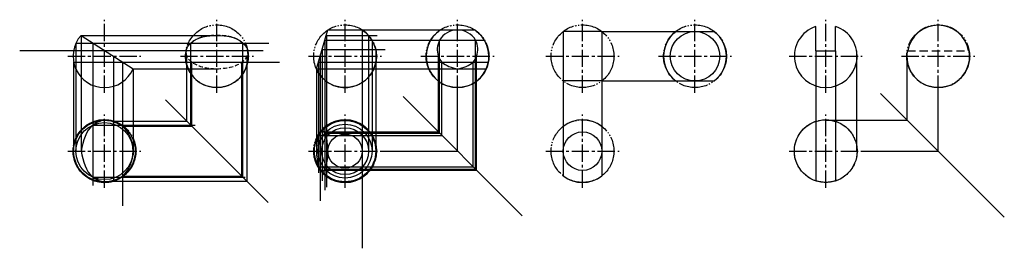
# Model space of a CAD drawing. Header units: millimetres. Extents: x 2202 to 2965, y 2576 to 2753.
import ezdxf

# ---------------------------------------------------------------- set-up
doc = ezdxf.new("R2010")
doc.units = ezdxf.units.MM
for name, pattern in [('CENTER2', [28.575, 19.05, -3.175, 3.175, -3.175]), ('DASHED2', [9.525, 6.35, -3.175]), ('JIS_09_15', [18.9, 15, -0.9, 0.6, -0.9, 0.6, -0.9])]:
    doc.linetypes.add(name, pattern=pattern)
doc.layers.get('0').update_dxf_attribs({"color": 5})
doc.layers.add('中心线', color=7, linetype='CENTER2')
doc.layers.add('双点画线', color=7, linetype='JIS_09_15')
doc.layers.add('粗实线', color=7, linetype='Continuous', lineweight=30)
doc.layers.add('轮廓线', color=7, linetype='Continuous', lineweight=30)

msp = doc.modelspace()

# ---------------------------------------------------------------- linework, layer by layer
for p, q in [((2249.16, 2741.15), (2354.46, 2741.15)), ((2249.16, 2741.15), (2249.16, 2651.41)), ((2439.28, 2741.13), (2439.28, 2623.48)), ((2439.28, 2741.13), (2478.58, 2741.13)), ((2467.02, 2745.36), (2467.02, 2576.07)), ((2467.02, 2745.36), (2554.17, 2745.36)), ((2471.95, 2741.13), (2471.95, 2651.41)), ((2652.75, 2744.15), (2739.91, 2744.15)), ((2245.25, 2735.21), (2394.57, 2735.21)), ((2245.25, 2735.21), (2245.25, 2651.41)), ((2258.35, 2735.21), (2258.35, 2624.85)), ((2334.3, 2671.57), (2334.3, 2735.21)), ((2374.62, 2631.25), (2374.62, 2735.21)), ((2438.17, 2737.38), (2561.85, 2737.38)), ((2438.17, 2737.38), (2438.17, 2621.27)), ((2474.69, 2737.38), (2474.69, 2651.41)), ((2527.02, 2665.33), (2527.02, 2737.38)), ((2554.85, 2637.49), (2554.85, 2737.38)), ((2201.62, 2729.42), (2390.26, 2729.42)), ((2274.22, 2724.96), (2274.22, 2628.09)), ((2331.14, 2674.73), (2331.14, 2724.96)), ((2377.79, 2628.09), (2377.79, 2724.96)), ((2434.49, 2724.96), (2434.49, 2612.88)), ((2436.05, 2730.22), (2484.91, 2730.22)), ((2436.05, 2730.22), (2436.05, 2628.42)), ((2477.53, 2730.22), (2477.53, 2651.41)), ((2526.12, 2666.23), (2526.12, 2724.96)), ((2555.75, 2636.59), (2555.75, 2724.96)), ((2818.64, 2729.11), (2818.64, 2628.31)), ((2833.91, 2729.11), (2833.91, 2628.31)), ((2850.24, 2729.11), (2850.24, 2651.41)), ((2889.46, 2675.38), (2889.46, 2724.96)), ((2243.42, 2720.37), (2402.85, 2720.37)), ((2243.42, 2720.37), (2243.42, 2651.41)), ((2281.32, 2720.37), (2281.32, 2609.09)), ((2335.12, 2670.75), (2335.12, 2720.37)), ((2373.81, 2632.06), (2373.81, 2720.37)), ((2433.14, 2720.42), (2564.83, 2720.42)), ((2433.14, 2720.42), (2433.14, 2634.54)), ((2477.68, 2720.42), (2477.68, 2651.41)), ((2528.88, 2663.46), (2528.88, 2720.42)), ((2552.99, 2639.35), (2552.99, 2720.42)), ((2289.53, 2715.07), (2354.46, 2715.07)), ((2289.53, 2715.07), (2289.53, 2648.19)), ((2431.55, 2715.07), (2563.16, 2715.07)), ((2431.55, 2715.07), (2431.55, 2651.41)), ((2622.85, 2705.77), (2622.85, 2632.22)), ((2652.75, 2705.77), (2652.75, 2632.22)), ((2652.75, 2705.77), (2739.91, 2705.77)), ((2498.69, 2693.65), (2591.09, 2601.25)), ((2540.93, 2651.41), (2540.93, 2696.63)), ((2868.72, 2696.12), (2964.67, 2600.17)), ((2913.43, 2651.41), (2913.43, 2696.63)), ((2394.28, 2611.59), (2314.64, 2691.23)), ((2258.35, 2671.57), (2337.54, 2671.57)), ((2274.22, 2674.73), (2331.14, 2674.73)), ((2281.32, 2670.75), (2335.12, 2670.75)), ((2826.27, 2675.38), (2889.46, 2675.38)), ((2433.14, 2663.46), (2528.88, 2663.46)), ((2434.49, 2666.23), (2526.12, 2666.23)), ((2438.17, 2665.33), (2527.02, 2665.33)), ((2482.1, 2651.41), (2540.93, 2651.41)), ((2854.6, 2651.41), (2913.43, 2651.41)), ((2433.14, 2639.35), (2552.99, 2639.35)), ((2434.49, 2636.59), (2555.75, 2636.59)), ((2438.17, 2637.49), (2554.85, 2637.49)), ((2258.35, 2631.25), (2376.42, 2631.25)), ((2274.22, 2628.09), (2377.79, 2628.09)), ((2281.32, 2632.06), (2373.81, 2632.06))]:
    msp.add_line(p, q)
at = {"lineweight": 30}
for p, q in [((2527.7, 2745.36), (2554.17, 2745.36)), ((2710.01, 2744.15), (2739.91, 2744.15)), ((2889.46, 2729.11), (2889.83, 2729.11)), ((2937.4, 2729.11), (2937.04, 2729.11)), ((2710.01, 2705.77), (2739.91, 2705.77)), ((2818.64, 2674.13), (2818.64, 2628.69)), ((2833.91, 2674.13), (2833.91, 2628.69)), ((2622.85, 2670.6), (2622.85, 2632.22)), ((2652.75, 2670.6), (2652.75, 2632.22))]:
    msp.add_line(p, q, dxfattribs=at)
at = {"linetype": 'DASHED2'}
msp.add_line((2889.46, 2729.11), (2937.4, 2729.11), dxfattribs=at)
at = {"lineweight": 30}
for centre, radius in [((2724.96, 2724.96), 19.19), ((2826.27, 2651.41), 24.32), ((2453.78, 2651.41), 13.24), ((2637.8, 2651.41), 14.95)]:
    msp.add_circle(centre, radius, dxfattribs=at)
for centre, radius in [((2267.31, 2651.41), 23.89), ((2267.31, 2651.41), 22.06), ((2453.78, 2651.41), 23.9), ((2453.78, 2651.41), 23.75), ((2453.78, 2651.41), 20.91), ((2453.78, 2651.41), 18.17)]:
    msp.add_circle(centre, radius)
for centre, radius, start, end in [((2913.43, 2724.96), 23.97, 9.98304, 170.01696), ((2540.93, 2724.96), 24.32, 122.97351, 57.02649), ((2724.96, 2724.96), 24.32, 127.92111, 232.07889), ((2724.96, 2724.96), 24.32, 307.92111, 52.07889), ((2354.46, 2724.96), 24.32, 169.41823, 10.96947), ((2913.43, 2724.96), 24.32, 170.16513, 9.83487), ((2267.31, 2651.41), 24.32, 73.48858, 286.51142), ((2453.78, 2651.41), 24.32, 217.53343, 142.46657), ((2637.8, 2651.41), 24.32, 52.07889, 127.92111), ((2826.27, 2651.41), 23.97, 71.4204, 108.5796), ((2637.8, 2651.41), 24.32, 232.07889, 307.92111), ((2826.27, 2651.41), 23.97, 251.4204, 288.5796)]:
    msp.add_arc(centre, radius, start, end, dxfattribs=at)
at = {"linetype": 'DASHED2', "ltscale": 0.5}
msp.add_spline([(2354.46, 2715.07), (2335.12, 2720.37), (2331.14, 2724.96), (2330.55, 2729.42), (2334.3, 2735.21), (2354.46, 2741.15), (2374.62, 2735.21), (2378.37, 2729.42), (2377.79, 2724.96), (2373.81, 2720.37), (2354.46, 2715.07)], degree=3, dxfattribs=at)
at = {"lineweight": 30}
msp.add_open_spline([(2330.55, 2729.42), (2330.95, 2731.68), (2337.31, 2739.61), (2354.46, 2742.31), (2371.62, 2739.61), (2377.98, 2731.68), (2378.38, 2729.42), (2378.38, 2729.41)], degree=3, knots=[30.636324, 30.636324, 30.636324, 30.636324, 37.529349, 58.548584, 79.567819, 86.460844, 86.471443, 86.471443, 86.471443, 86.471443], dxfattribs=at)
for points in [[(2540.93, 2715.07), (2528.88, 2720.42), (2526.12, 2724.96), (2527.02, 2737.38), (2540.93, 2745.36), (2554.85, 2737.38), (2555.75, 2724.96), (2552.99, 2720.42), (2540.93, 2715.07)], [(2249.16, 2651.41), (2258.35, 2671.57), (2267.31, 2675.3), (2274.22, 2674.73), (2281.32, 2670.75), (2289.53, 2651.41), (2281.32, 2632.06), (2274.22, 2628.09), (2267.31, 2627.52), (2258.35, 2631.25), (2249.16, 2651.41)], [(2431.55, 2651.41), (2433.14, 2663.46), (2434.49, 2666.23), (2436.05, 2667.21), (2438.17, 2665.33), (2439.28, 2662.36), (2440.54, 2651.41), (2439.28, 2640.45), (2436.05, 2635.61), (2434.49, 2636.59), (2433.14, 2639.35), (2431.55, 2651.41)]]:
    msp.add_spline(points, degree=3, dxfattribs=at)
at = {"layer": '中心线', "ltscale": 0.7}
for p, q in [((2267.31, 2696.63), (2267.31, 2753.28)), ((2354.46, 2696.63), (2354.46, 2753.28)), ((2453.78, 2696.63), (2453.78, 2753.28)), ((2540.93, 2696.63), (2540.93, 2753.28)), ((2637.8, 2696.63), (2637.8, 2753.28)), ((2724.96, 2696.63), (2724.96, 2753.28)), ((2826.27, 2696.63), (2826.27, 2753.28)), ((2913.43, 2696.63), (2913.43, 2753.28)), ((2238.98, 2724.96), (2295.63, 2724.96)), ((2326.14, 2724.96), (2382.79, 2724.96)), ((2425.45, 2724.96), (2482.1, 2724.96)), ((2512.61, 2724.96), (2569.26, 2724.96)), ((2609.48, 2724.96), (2666.12, 2724.96)), ((2696.63, 2724.96), (2753.28, 2724.96)), ((2797.95, 2724.96), (2854.6, 2724.96)), ((2885.11, 2724.96), (2941.76, 2724.96)), ((2267.31, 2623.08), (2267.31, 2679.73)), ((2453.78, 2623.08), (2453.78, 2679.73)), ((2637.8, 2623.08), (2637.8, 2679.73)), ((2826.27, 2623.08), (2826.27, 2679.73)), ((2238.98, 2651.41), (2295.63, 2651.41)), ((2425.45, 2651.41), (2482.1, 2651.41)), ((2609.48, 2651.41), (2666.12, 2651.41)), ((2797.95, 2651.41), (2854.6, 2651.41))]:
    msp.add_line(p, q, dxfattribs=at)
at = {"layer": '双点画线', "ltscale": 1.5}
for centre in [(2354.46, 2724.96), (2453.78, 2724.96), (2540.93, 2724.96), (2637.8, 2724.96), (2724.96, 2724.96), (2913.43, 2724.96), (2267.31, 2651.41), (2453.78, 2651.41), (2637.8, 2651.41), (2826.27, 2651.41)]:
    msp.add_circle(centre, 24.32, dxfattribs=at)
at = {"layer": '粗实线'}
for p, q in [((2818.64, 2729.11), (2818.64, 2748.05)), ((2833.91, 2729.11), (2833.91, 2748.05)), ((2249.16, 2741.15), (2289.53, 2715.07)), ((2431.55, 2715.07), (2440.54, 2745.36)), ((2440.54, 2745.36), (2467.02, 2745.36)), ((2652.75, 2744.15), (2622.85, 2744.15)), ((2622.85, 2744.15), (2622.85, 2705.77)), ((2652.75, 2744.15), (2652.75, 2705.77)), ((2818.64, 2729.11), (2833.91, 2729.11)), ((2652.75, 2705.77), (2622.85, 2705.77))]:
    msp.add_line(p, q, dxfattribs=at)
for centre, start, end in [((2826.27, 2724.96), 108.2968, 71.7032), ((2453.78, 2724.96), 203.99551, 57.02649)]:
    msp.add_arc(centre, 24.32, start, end, dxfattribs=at)
at = {"layer": '轮廓线', "ltscale": 1.5}
msp.add_arc((2267.31, 2724.96), 24.32, 138.25884, 336.00449, dxfattribs=at)

doc.saveas('drawing.dxf')
